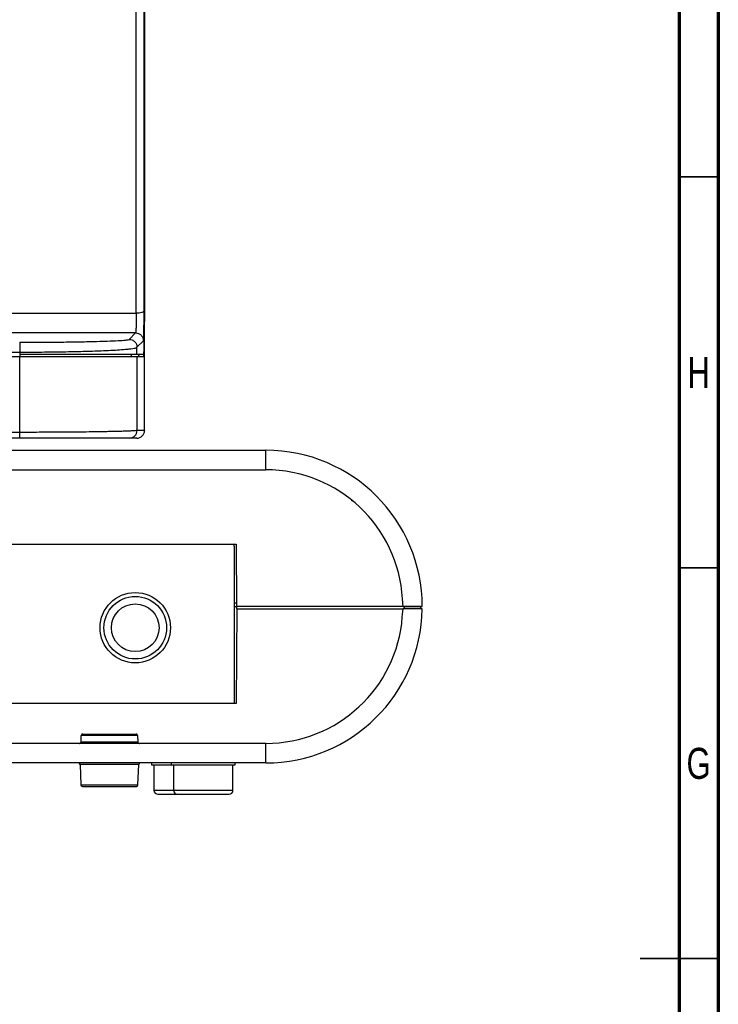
# Model space of a CAD drawing. Header units: millimetres. Extents: x 15 to 836, y 5 to 589.
# Tile 13 of 14: x 747 to 836, y 291 to 417. Entities that reach past the tile are written whole.
import ezdxf

# ---------------------------------------------------------------- set-up
doc = ezdxf.new("R2010")
doc.units = ezdxf.units.MM
doc.styles.add('SLDTEXTSTYLE0', font='TXT', dxfattribs={"width": 0.75})

msp = doc.modelspace()

# ---------------------------------------------------------------- linework, layer by layer
at = {"color": 7, "linetype": 'Continuous', "lineweight": 70}
for p, q in [((836, 589), (836, 5)), ((831, 584), (831, 10))]:
    msp.add_line(p, q, dxfattribs=at)
at = {"color": 7, "linetype": 'Continuous', "lineweight": 25}
for p, q in [((761.583, 379.58), (761.583, 489.443)), ((762.582, 379.832), (762.582, 489.695)), ((762.616, 488.656), (762.611, 378.943)), ((762.643, 457.863), (762.64, 379.02)), ((716.452, 379.58), (761.583, 379.58)), ((762.582, 379.832), (762.55, 379.794)), ((762.611, 378.943), (762.608, 377.99)), ((762.646, 377.771), (762.646, 378.467)), ((761.486, 377.063), (644.806, 377.063)), ((760.67, 376.224), (761.486, 377.063)), ((762.646, 364.59), (762.646, 377.283)), ((761.67, 375.217), (762.486, 376.056)), ((659.617, 374.599), (746.675, 374.599)), ((746.675, 374.599), (746.675, 374.29)), ((761.67, 374.29), (761.67, 375.217)), ((762.489, 374.29), (761.67, 374.29)), ((761.869, 374.29), (761.851, 373.99)), ((746.696, 373.99), (659.596, 373.99)), ((746.696, 364.332), (746.696, 373.99)), ((761.691, 373.99), (746.696, 373.99)), ((761.691, 364.584), (761.691, 373.99)), ((762.508, 373.99), (761.691, 373.99)), ((746.696, 364.332), (659.596, 364.332)), ((762.643, 364.584), (761.691, 364.584)), ((762.645, 364.546), (762.643, 364.584)), ((762.646, 364.59), (762.645, 364.546)), ((746.696, 363.59), (659.596, 363.59)), ((761.646, 363.59), (760.691, 363.59)), ((628.146, 362.04), (778.146, 362.04)), ((778.146, 359.54), (778.146, 362.04)), ((628.146, 359.54), (778.146, 359.54)), ((789.078, 355.649), (789.298, 355.527)), ((631.946, 350.04), (774.346, 350.04)), ((774.146, 329.64), (774.146, 349.54)), ((774.346, 350.04), (774.416, 342.04)), ((795.718, 342.04), (795.618, 343.035)), ((774.146, 342.54), (774.412, 342.54)), ((774.146, 342.04), (774.416, 342.04)), ((774.452, 341.74), (774.346, 329.64)), ((795.718, 342.04), (774.416, 342.04)), ((774.452, 341.74), (774.454, 342.04)), ((774.452, 341.74), (795.698, 341.74)), ((795.598, 340.748), (795.698, 341.74)), ((798.144, 341.74), (795.698, 341.74)), ((795.718, 342.04), (798.146, 342.04)), ((797.946, 342.04), (795.846, 342.04)), ((797.951, 341.74), (797.946, 342.04)), ((774.346, 329.64), (631.946, 329.64)), ((754.522, 324.735), (754.542, 325.546)), ((761.75, 325.546), (754.542, 325.546)), ((761.75, 325.546), (761.77, 324.735)), ((778.146, 324.54), (628.146, 324.54)), ((754.522, 324.735), (761.77, 324.735)), ((778.146, 322.04), (778.146, 324.54)), ((778.146, 322.04), (628.146, 322.04)), ((754.403, 321.847), (754.494, 319.233)), ((761.798, 319.233), (761.889, 321.847)), ((763.546, 322.04), (763.546, 321.79)), ((763.546, 321.79), (766.046, 321.79)), ((763.846, 321.79), (763.846, 318.54)), ((766.046, 322.04), (766.046, 321.79)), ((766.046, 321.79), (774.246, 321.79)), ((766.346, 321.79), (766.346, 318.54)), ((773.946, 318.54), (773.946, 321.79)), ((774.246, 321.79), (774.246, 322.04))]:
    msp.add_line(p, q, dxfattribs=at)
at = {"color": 8, "linetype": 'Continuous', "lineweight": 25}
for p, q in [((762.643, 377.771), (762.643, 457.863)), ((762.522, 379.02), (762.573, 379.02)), ((762.643, 364.584), (762.643, 377.283)), ((746.696, 374.29), (746.696, 373.99)), ((760.991, 373.99), (760.991, 374.29)), ((754.42, 321.847), (754.403, 321.847)), ((761.889, 321.847), (754.42, 321.847)), ((754.494, 319.233), (761.798, 319.233)), ((763.846, 318.54), (766.346, 318.54)), ((766.346, 318.54), (773.946, 318.54))]:
    msp.add_line(p, q, dxfattribs=at)
at = {"color": 7, "linetype": 'Continuous', "lineweight": 35}
for p, q in [((831, 397), (836, 397)), ((831, 347), (836, 347)), ((836, 297), (826, 297)), ((831, 297), (836, 297))]:
    msp.add_line(p, q, dxfattribs=at)
at = {"color": 7, "linetype": 'Continuous', "lineweight": 25}
for radius in [4.5, 4, 3.05]:
    msp.add_circle((761.451, 339.34), radius, dxfattribs=at)
for centre, radius, start, end in [((761.646, 364.59), 1, 270, 357.43404), ((778.146, 342.04), 20, 0, 90), ((778.146, 342.04), 17.5, 3.2572, 90), ((773.146, 349.54), 1, 0, 30), ((778.146, 342.04), 20, 270, 359.14053), ((778.146, 342.04), 17.5, 270, 355.76407), ((754.203, 321.84), 0.2, 1.99979, 90), ((762.089, 321.84), 0.2, 90, 178.00021), ((754.694, 319.24), 0.2, 182.0002, 270), ((761.598, 319.24), 0.2, 270, 357.9998), ((764.346, 318.54), 0.5, 180, 270), ((766.846, 318.54), 0.5, 180, 270), ((773.446, 318.54), 0.5, 270, 0)]:
    msp.add_arc(centre, radius, start, end, dxfattribs=at)
for centre, end_param in [((762.535, 377.99), 4.9729507), ((761.935, 377.99), 3.5277115)]:
    msp.add_ellipse(centre, major_axis=(0.027, 4), ratio=0.0252925, start_param=3.1417309, end_param=end_param, dxfattribs=at)
for points, knots in [([(761.583, 379.58), (761.582, 379.44), (761.582, 379.155), (761.576, 378.709), (761.566, 378.265), (761.554, 377.872), (761.539, 377.532), (761.522, 377.276), (761.504, 377.104), (761.492, 377.077), (761.486, 377.063)], [0, 0, 0, 0, 0.1180744, 0.2407519, 0.3680383, 0.4999384, 0.6150186, 0.7499584, 0.8749778, 1, 1, 1, 1]), ([(762.562, 377.702), (762.563, 377.748), (762.568, 377.987), (762.575, 378.485), (762.581, 379.163), (762.582, 379.609), (762.582, 379.832)], [0, 0, 0, 0, 0.0734669, 0.3821329, 0.6906664, 1, 1, 1, 1]), ([(762.562, 377.702), (762.563, 377.766), (762.569, 378.028), (762.573, 378.54), (762.574, 379.199), (762.57, 379.616), (762.567, 379.823)], [0, 0, 0, 0, 0.0995298, 0.4043209, 0.7045552, 1, 1, 1, 1]), ([(762.608, 377.99), (762.603, 377.506), (762.594, 376.537), (762.564, 375.312), (762.527, 374.458), (762.502, 374.346), (762.489, 374.29)], [0, 0, 0, 0, 0.24966794, 0.49989766, 0.75017083, 1, 1, 1, 1]), ([(746.675, 375.857), (747.588, 375.858), (749.415, 375.861), (752.044, 375.883), (754.46, 375.918), (756.572, 375.964), (758.309, 376.02), (759.6, 376.084), (760.453, 376.152), (760.598, 376.2), (760.67, 376.224)], [0, 0, 0, 0, 0.1249412, 0.2498485, 0.3747944, 0.4997701, 0.6247815, 0.7498244, 0.8748837, 1, 1, 1, 1]), ([(746.675, 374.599), (747.623, 374.601), (749.535, 374.605), (752.286, 374.641), (754.865, 374.696), (756.862, 374.764), (758.376, 374.833), (759.503, 374.901), (760.341, 374.969), (760.938, 375.034), (761.307, 375.091), (761.58, 375.152), (761.637, 375.193), (761.67, 375.217)], [0, 0, 0, 0, 0.1212313, 0.2444447, 0.365592, 0.4926163, 0.571357, 0.6556205, 0.7454268, 0.805703, 0.8721614, 0.9260288, 1, 1, 1, 1]), ([(761.67, 374.29), (761.641, 374.29), (761.589, 374.29), (761.361, 374.291), (761.074, 374.291), (760.713, 374.291), (760.171, 374.29), (759.405, 374.289), (758.366, 374.29), (757.186, 374.291), (755.861, 374.29), (754.381, 374.289), (752.888, 374.29), (751.43, 374.293), (750.135, 374.295), (748.936, 374.293), (747.817, 374.291), (747.058, 374.291), (746.675, 374.29)], [0, 0, 0, 0, 0.0684701, 0.1226354, 0.171046, 0.2222955, 0.2706956, 0.353063, 0.4302253, 0.5022041, 0.5803288, 0.6569374, 0.7320783, 0.7957087, 0.8566782, 0.9034074, 0.951175, 1, 1, 1, 1]), ([(761.691, 364.584), (761.659, 364.574), (761.603, 364.557), (761.332, 364.532), (760.959, 364.509), (760.421, 364.485), (759.754, 364.462), (758.946, 364.44), (758.063, 364.421), (756.968, 364.401), (755.621, 364.381), (753.993, 364.363), (751.981, 364.347), (749.544, 364.334), (747.64, 364.332), (746.696, 364.332)], [0, 0, 0, 0, 0.0722916, 0.1281601, 0.1949578, 0.2552105, 0.3233999, 0.3884265, 0.4503003, 0.509033, 0.5944951, 0.6772472, 0.7573468, 0.8796408, 1, 1, 1, 1]), ([(760.691, 363.59), (760.619, 363.59), (760.475, 363.59), (759.627, 363.59), (758.341, 363.59), (756.609, 363.59), (754.499, 363.59), (752.08, 363.59), (749.445, 363.59), (747.612, 363.59), (746.696, 363.59)], [0, 0, 0, 0, 0.1251287, 0.2502162, 0.3752628, 0.5002783, 0.6252504, 0.7501795, 0.8750791, 1, 1, 1, 1]), ([(795.846, 342.04), (795.845, 341.99), (795.843, 341.915), (795.843, 341.815), (795.844, 341.765), (795.844, 341.74)], [0, 0, 0, 0, 0.503876, 0.7529263, 1, 1, 1, 1]), ([(754.745, 325.74), (754.73, 325.739), (754.7, 325.738), (754.659, 325.723), (754.623, 325.702), (754.593, 325.675), (754.57, 325.644), (754.555, 325.612), (754.545, 325.579), (754.543, 325.556), (754.542, 325.546)], [0, 0, 0, 0, 0.1461434, 0.2861746, 0.4201113, 0.547984, 0.669838, 0.7857355, 0.8957564, 1, 1, 1, 1]), ([(754.745, 325.74), (754.758, 325.74), (754.783, 325.74), (754.835, 325.74), (754.896, 325.74), (754.968, 325.74), (755.049, 325.74), (755.208, 325.74), (755.481, 325.74), (755.922, 325.74), (756.432, 325.74), (756.987, 325.74), (757.564, 325.74), (758.146, 325.74), (758.728, 325.74), (759.305, 325.74), (759.86, 325.74), (760.37, 325.74), (760.811, 325.74), (761.103, 325.74), (761.287, 325.74), (761.398, 325.74), (761.487, 325.74), (761.527, 325.74), (761.547, 325.74)], [0, 0, 0, 0, 0.0203036, 0.0404824, 0.0605998, 0.0807202, 0.1009078, 0.1212261, 0.1856201, 0.2500681, 0.3144621, 0.3789101, 0.4394323, 0.5000094, 0.5605316, 0.6211088, 0.6855027, 0.7499507, 0.8143447, 0.8787927, 0.9091929, 0.9393831, 0.96958, 1, 1, 1, 1]), ([(761.75, 325.546), (761.749, 325.56), (761.746, 325.59), (761.728, 325.634), (761.7, 325.676), (761.658, 325.711), (761.606, 325.735), (761.567, 325.739), (761.547, 325.74)], [0, 0, 0, 0, 0.140318, 0.2909533, 0.4521144, 0.6239516, 0.8065626, 1, 1, 1, 1]), ([(754.319, 324.54), (754.333, 324.541), (754.359, 324.542), (754.396, 324.554), (754.431, 324.572), (754.471, 324.605), (754.512, 324.658), (754.519, 324.71), (754.522, 324.735)], [0, 0, 0, 0, 0.1279051, 0.2515361, 0.3758005, 0.5055339, 0.7536257, 1, 1, 1, 1]), ([(761.77, 324.735), (761.771, 324.722), (761.773, 324.697), (761.785, 324.66), (761.805, 324.627), (761.839, 324.588), (761.894, 324.548), (761.946, 324.543), (761.973, 324.54)], [0, 0, 0, 0, 0.1249527, 0.2460918, 0.3683637, 0.4965843, 0.7481394, 1, 1, 1, 1]), ([(754.694, 319.04), (754.694, 319.04), (754.696, 319.04), (754.71, 319.04), (754.749, 319.04), (754.849, 319.04), (755.05, 319.04), (755.413, 319.04), (755.887, 319.04), (756.444, 319.04), (756.955, 319.04), (757.373, 319.04), (757.682, 319.04), (757.996, 319.04), (758.419, 319.04), (758.946, 319.04), (759.457, 319.04), (759.849, 319.04), (760.137, 319.04), (760.367, 319.04), (760.535, 319.04), (760.704, 319.04), (760.899, 319.04), (761.109, 319.04), (761.285, 319.04), (761.424, 319.04), (761.524, 319.04), (761.587, 319.04), (761.594, 319.04), (761.598, 319.04)], [0, 0, 0, 0, 0.0115306, 0.0306956, 0.0599507, 0.0885489, 0.1491484, 0.2117085, 0.2749296, 0.3370082, 0.3990825, 0.4280352, 0.4569785, 0.4860066, 0.5152976, 0.5738336, 0.6323692, 0.6637671, 0.6951495, 0.7265226, 0.7443593, 0.7582756, 0.7928058, 0.827338, 0.8618714, 0.8964051, 0.9309384, 0.9654703, 1, 1, 1, 1]), ([(764.346, 318.04), (764.39, 318.04), (764.459, 318.04), (764.87, 318.04), (765.296, 318.04), (765.821, 318.04), (766.59, 318.04), (767.231, 318.04), (767.646, 318.04)], [0, 0, 0, 0, 0.2394429, 0.3696696, 0.5, 0.6302266, 0.7605571, 1, 1, 1, 1]), ([(766.846, 318.04), (766.89, 318.04), (766.959, 318.04), (767.37, 318.04), (767.796, 318.04), (768.321, 318.04), (769.09, 318.04), (769.731, 318.04), (770.146, 318.04)], [0, 0, 0, 0, 0.2394429, 0.3696696, 0.5, 0.6302266, 0.7605571, 1, 1, 1, 1]), ([(770.146, 318.04), (770.561, 318.04), (771.202, 318.04), (771.971, 318.04), (772.496, 318.04), (772.922, 318.04), (773.333, 318.04), (773.402, 318.04), (773.446, 318.04)], [0, 0, 0, 0, 0.2394429, 0.3696696, 0.5, 0.6302266, 0.7605571, 1, 1, 1, 1]), ([(770.352, 318.04), (770.369, 318.04), (770.531, 318.04), (770.822, 318.04), (770.897, 318.04), (770.946, 318.04)], [0, 0, 0, 0, 0.0422356, 0.3798095, 1, 1, 1, 1])]:
    msp.add_open_spline(points, degree=3, knots=knots, dxfattribs=at)
at = {"color": 8, "linetype": 'Continuous', "lineweight": 25}
for points, knots in [([(762.55, 379.794), (762.538, 379.774), (762.505, 379.721), (762.294, 379.649), (761.97, 379.591), (761.712, 379.583), (761.583, 379.58)], [0, 0, 0, 0, 0.1686359, 0.4457572, 0.7228786, 1, 1, 1, 1]), ([(762.486, 376.056), (762.491, 376.076), (762.503, 376.117), (762.521, 376.371), (762.538, 376.748), (762.552, 377.198), (762.559, 377.55), (762.562, 377.702)], [0, 0, 0, 0, 0.2104005, 0.420205, 0.6303704, 0.840186, 1, 1, 1, 1])]:
    msp.add_open_spline(points, degree=3, knots=knots, dxfattribs=at)
at = {"color": 7, "linetype": 'Continuous', "lineweight": 25}
for points in [[(761.486, 377.063), (761.617, 377.048), (761.88, 377.017), (762.212, 376.784), (762.443, 376.451), (762.471, 376.188), (762.486, 376.056)], [(746.675, 375.857), (746.675, 375.85), (746.675, 375.836), (746.675, 375.752), (746.675, 375.627), (746.675, 375.461), (746.675, 375.264), (746.675, 375.048), (746.675, 374.82), (746.675, 374.673), (746.675, 374.599)], [(760.67, 376.224), (760.802, 376.209), (761.065, 376.178), (761.396, 375.945), (761.627, 375.612), (761.655, 375.349), (761.67, 375.217)], [(746.696, 363.59), (746.696, 363.601), (746.696, 363.622), (746.696, 363.784), (746.696, 364.023), (746.696, 364.229), (746.696, 364.332)], [(760.691, 363.59), (760.822, 363.605), (761.082, 363.635), (761.412, 363.864), (761.643, 364.193), (761.675, 364.453), (761.691, 364.584)]]:
    msp.add_open_spline(points, degree=3, dxfattribs=at)

# ---------------------------------------------------------------- texts
at = {"color": 7, "linetype": 'Continuous', "lineweight": 0, "char_height": 3.969, "attachment_point": 2, "style": 'SLDTEXTSTYLE0'}
for s, insert in [('H', (833.49, 373.97)), ('G', (833.487, 323.97))]:
    msp.add_mtext(s, dxfattribs=dict(at, insert=insert))

doc.saveas('drawing.dxf')
